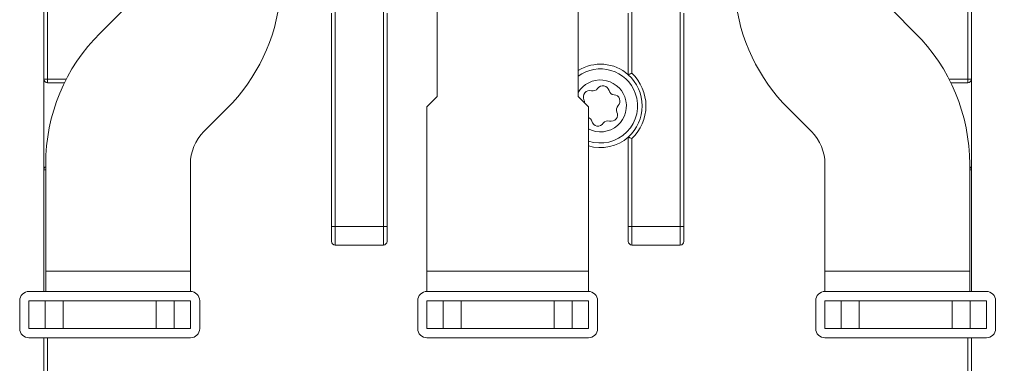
# Model space of a CAD drawing. Header units: millimetres. Extents: x 0 to 420, y 0 to 297.
# Tile 3 of 20: x 107 to 160, y 52 to 71. Entities that reach past the tile are written whole.
import ezdxf

# ---------------------------------------------------------------- set-up
doc = ezdxf.new("R2010")
doc.units = ezdxf.units.MM
doc.layers.add('COTA', color=7, linetype='Continuous')
doc.styles.add('SLDTEXTSTYLE3', font='TXT', dxfattribs={"width": 0.75})
doc.dimstyles.new('SLDDIMSTYLE0', dxfattribs={"dimtxt": 3.5, "dimasz": 3.302, "dimexe": 0, "dimexo": 0.0625, "dimgap": 0.875, "dimtad": 1, "dimdec": 1, "dimrnd": 1e-09, "dimzin": 12, "dimdsep": 46, "dimtxsty": 'SLDTEXTSTYLE3', "dimsah": 1, "dimcen": 0.09, "dimadec": 0, "dimazin": 3, "dimtfac": 1, "dimtdec": 1, "dimtofl": 0, "dimtmove": 0, "dimatfit": 3, "dimfxl": 1, "dimfrac": 2, "dimtolj": 1, "dimtzin": 12, "dimarcsym": 0})

# ---------------------------------------------------------------- blocks, each defined once
blk = doc.blocks.new('_D_5')
at = {"layer": 'COTA'}
for p, q in [((159.131, 137.325), (175.131, 137.325)), ((174.131, 137.325), (174.131, 37.525)), ((163.338, 90.992), (163.338, 91.703)), ((163.338, 91.703), (168.894, 91.703)), ((168.894, 91.703), (168.894, 90.992)), ((163.338, 77.577), (163.338, 76.866)), ((168.894, 76.866), (168.894, 77.577)), ((163.338, 76.866), (168.894, 76.866)), ((157.131, 37.525), (175.131, 37.525))]:
    blk.add_line(p, q, dxfattribs=at)
for points in [[(174.131, 137.325), (173.623, 134.023), (174.639, 134.023)], [(174.131, 37.525), (174.639, 40.827), (173.623, 40.827)]]:
    blk.add_solid(points, dxfattribs=at)
at = {"layer": 'COTA', "char_height": 3.5, "attachment_point": 1, "rotation": 90, "style": 'SLDTEXTSTYLE3'}
for s, insert in [('3,929', (164.383, 78.466)), ('99,8', (169.619, 79.759))]:
    blk.add_mtext(s, dxfattribs=dict(at, insert=insert))
blk = doc.blocks.new('_D_6')
at = {"layer": 'COTA'}
for p, q in [((159.131, 137.325), (187.131, 137.325)), ((186.131, 137.325), (186.131, 31.025)), ((175.338, 90.992), (175.338, 91.703)), ((175.338, 91.703), (180.894, 91.703)), ((180.894, 91.703), (180.894, 90.992)), ((175.338, 77.577), (175.338, 76.866)), ((180.894, 76.866), (180.894, 77.577)), ((175.338, 76.866), (180.894, 76.866)), ((121.266, 31.025), (187.131, 31.025))]:
    blk.add_line(p, q, dxfattribs=at)
for points in [[(186.131, 137.325), (185.623, 134.023), (186.639, 134.023)], [(186.131, 31.025), (186.639, 34.327), (185.623, 34.327)]]:
    blk.add_solid(points, dxfattribs=at)
at = {"layer": 'COTA', "char_height": 3.5, "attachment_point": 1, "rotation": 90, "style": 'SLDTEXTSTYLE3'}
for s, insert in [('4,185', (176.383, 78.466)), ('106,3', (181.619, 78.466))]:
    blk.add_mtext(s, dxfattribs=dict(at, insert=insert))

msp = doc.modelspace()

# ---------------------------------------------------------------- linework, layer by layer
at = {"color": 7, "linetype": 'Continuous', "lineweight": 15}
for p, q in [((108.131, 67.475), (108.131, 83.025)), ((108.331, 83.025), (108.331, 67.475)), ((157.931, 67.475), (157.931, 83.025)), ((158.131, 83.025), (158.131, 67.475)), ((129.331, 71.925), (129.331, 66.525)), ((136.931, 66.525), (136.931, 71.925)), ((112.399, 71.193), (111.16, 69.954)), ((123.831, 71.225), (123.831, 59.525)), ((126.431, 59.525), (126.431, 71.225)), ((139.831, 71.225), (139.831, 67.79)), ((142.431, 59.525), (142.431, 71.225)), ((153.863, 71.193), (155.102, 69.954)), ((123.631, 59.525), (123.631, 71.025)), ((126.631, 71.025), (126.631, 59.525)), ((139.631, 67.702), (139.631, 71.025)), ((142.631, 71.025), (142.631, 59.525)), ((108.131, 67.475), (108.331, 67.475)), ((108.131, 62.575), (108.131, 67.475)), ((108.331, 67.275), (108.331, 67.475)), ((158.131, 67.475), (157.931, 67.475)), ((157.931, 67.275), (157.931, 67.475)), ((158.131, 67.475), (158.131, 62.575)), ((109.247, 67.275), (108.331, 67.275)), ((157.931, 67.275), (157.015, 67.275)), ((129.331, 66.525), (128.781, 65.975)), ((137.481, 65.975), (136.931, 66.525)), ((118.002, 65.89), (116.763, 64.651)), ((128.781, 65.975), (128.781, 57.125)), ((137.481, 57.125), (137.481, 65.975)), ((148.26, 65.89), (149.499, 64.651)), ((139.631, 59.525), (139.631, 64.348)), ((139.831, 64.261), (139.831, 59.525)), ((108.231, 57.125), (108.231, 62.883)), ((116.031, 62.883), (116.031, 57.125)), ((150.231, 62.883), (150.231, 57.125)), ((158.031, 57.125), (158.031, 62.883)), ((108.131, 56.025), (108.131, 62.575)), ((158.131, 62.575), (158.131, 56.025)), ((123.631, 59.525), (123.831, 59.525)), ((123.631, 58.725), (123.631, 59.525)), ((123.831, 59.525), (126.431, 59.525)), ((123.831, 59.525), (123.831, 58.525)), ((126.431, 59.525), (126.631, 59.525)), ((126.431, 58.525), (126.431, 59.525)), ((126.631, 59.525), (126.631, 58.725)), ((139.631, 59.525), (139.831, 59.525)), ((139.631, 58.725), (139.631, 59.525)), ((139.831, 59.525), (142.431, 59.525)), ((139.831, 59.525), (139.831, 58.525)), ((142.431, 59.525), (142.631, 59.525)), ((142.431, 58.525), (142.431, 59.525)), ((142.631, 59.525), (142.631, 58.725)), ((126.431, 58.525), (123.831, 58.525)), ((142.431, 58.525), (139.831, 58.525)), ((108.231, 57.125), (116.031, 57.125)), ((108.231, 56.025), (108.231, 57.125)), ((116.031, 57.125), (116.031, 56.025)), ((128.781, 57.125), (128.781, 56.025)), ((128.781, 57.125), (137.481, 57.125)), ((137.481, 56.025), (137.481, 57.125)), ((150.231, 57.125), (158.031, 57.125)), ((150.231, 57.125), (150.231, 56.025)), ((158.031, 56.025), (158.031, 57.125)), ((116.031, 56.025), (107.331, 56.025)), ((137.481, 56.025), (128.781, 56.025)), ((158.931, 56.025), (150.231, 56.025)), ((106.831, 55.525), (106.831, 54.025)), ((107.331, 54.025), (107.331, 55.525)), ((107.331, 55.525), (108.204, 55.525)), ((108.204, 54.025), (108.204, 55.525)), ((108.204, 55.525), (109.17, 55.525)), ((109.17, 55.525), (109.17, 54.025)), ((109.17, 55.525), (114.192, 55.525)), ((114.192, 54.025), (114.192, 55.525)), ((114.192, 55.525), (115.158, 55.525)), ((115.158, 55.525), (115.158, 54.025)), ((115.158, 55.525), (116.031, 55.525)), ((116.031, 55.525), (116.031, 54.025)), ((116.531, 54.025), (116.531, 55.525)), ((128.281, 55.525), (128.281, 54.025)), ((128.781, 54.025), (128.781, 55.525)), ((128.781, 55.525), (129.654, 55.525)), ((129.654, 54.025), (129.654, 55.525)), ((129.654, 55.525), (130.62, 55.525)), ((130.62, 55.525), (130.62, 54.025)), ((130.62, 55.525), (135.642, 55.525)), ((135.642, 54.025), (135.642, 55.525)), ((135.642, 55.525), (136.608, 55.525)), ((136.608, 55.525), (136.608, 54.025)), ((136.608, 55.525), (137.481, 55.525)), ((137.481, 55.525), (137.481, 54.025)), ((137.981, 54.025), (137.981, 55.525)), ((149.731, 55.525), (149.731, 54.025)), ((150.231, 54.025), (150.231, 55.525)), ((150.231, 55.525), (151.104, 55.525)), ((151.104, 54.025), (151.104, 55.525)), ((151.104, 55.525), (152.07, 55.525)), ((152.07, 55.525), (152.07, 54.025)), ((152.07, 55.525), (157.092, 55.525)), ((157.092, 54.025), (157.092, 55.525)), ((157.092, 55.525), (158.058, 55.525)), ((158.058, 55.525), (158.058, 54.025)), ((158.058, 55.525), (158.931, 55.525)), ((158.931, 55.525), (158.931, 54.025)), ((159.431, 54.025), (159.431, 55.525)), ((108.204, 54.025), (107.331, 54.025)), ((109.17, 54.025), (108.204, 54.025)), ((109.17, 54.025), (114.192, 54.025)), ((115.158, 54.025), (114.192, 54.025)), ((116.031, 54.025), (115.158, 54.025)), ((129.654, 54.025), (128.781, 54.025)), ((130.62, 54.025), (129.654, 54.025)), ((130.62, 54.025), (135.642, 54.025)), ((136.608, 54.025), (135.642, 54.025)), ((137.481, 54.025), (136.608, 54.025)), ((151.104, 54.025), (150.231, 54.025)), ((152.07, 54.025), (151.104, 54.025)), ((152.07, 54.025), (157.092, 54.025)), ((158.058, 54.025), (157.092, 54.025)), ((158.931, 54.025), (158.058, 54.025)), ((107.331, 53.525), (116.031, 53.525)), ((108.131, 42.725), (108.131, 53.525)), ((128.781, 53.525), (137.481, 53.525)), ((150.231, 53.525), (158.931, 53.525)), ((158.131, 53.525), (158.131, 42.725))]:
    msp.add_line(p, q, dxfattribs=at)
at = {"color": 8, "linetype": 'Continuous', "lineweight": 15}
for p, q in [((108.331, 67.475), (109.348, 67.475)), ((156.914, 67.475), (157.931, 67.475)), ((108.131, 62.575), (108.231, 62.575)), ((158.031, 62.575), (158.131, 62.575)), ((108.331, 53.525), (108.331, 42.725)), ((157.931, 42.725), (157.931, 53.525))]:
    msp.add_line(p, q, dxfattribs=at)
at = {"color": 7, "linetype": 'Continuous', "lineweight": 15}
for centre, radius, start, end in [((110.931, 72.961), 10, 315, 354.0562), ((155.331, 72.961), 10, 185.9438, 225), ((118.231, 62.883), 10, 135, 180), ((148.031, 62.883), 10, 0, 45), ((138.131, 66.025), 2.25, 48.1897, 122.231), ((138.131, 66.025), 2, 20.1172, 126.8699), ((108.331, 67.475), 0.2, 180, 270), ((138.131, 66.025), 2.25, 311.8103, 48.1897), ((138.131, 66.025), 2.45, 313.9378, 46.0622), ((157.931, 67.475), 0.2, 270, 0), ((137.727, 67.129), 0.3, 253.9947, 326.2396), ((138.261, 66.772), 0.342, 13.9947, 146.2396), ((137.55, 66.511), 0.342, 73.9947, 206.2396), ((136.973, 66.227), 0.3, 352.0958, 26.2396), ((138.131, 66.025), 2, 251.0344, 20.1172), ((138.884, 66.927), 0.3, 193.9947, 266.2396), ((138.842, 66.286), 0.342, 313.9947, 86.2396), ((139.289, 65.824), 0.3, 133.9947, 206.2396), ((137.378, 65.124), 0.3, 13.9947, 69.8319), ((138.712, 65.54), 0.342, 253.9947, 26.2396), ((138.001, 65.279), 0.342, 193.9947, 326.2396), ((138.535, 64.922), 0.3, 73.9947, 146.2396), ((118.531, 62.883), 2.5, 135, 180), ((138.131, 66.025), 2.25, 253.2086, 311.8103), ((147.731, 62.883), 2.5, 0, 45), ((108.331, 62.575), 0.2, 120, 180), ((157.931, 62.575), 0.2, 0, 60), ((123.831, 58.725), 0.2, 180, 270), ((126.431, 58.725), 0.2, 270, 0), ((139.831, 58.725), 0.2, 180, 270), ((142.431, 58.725), 0.2, 270, 0), ((107.331, 55.525), 0.5, 90, 180), ((116.031, 55.525), 0.5, 0, 90), ((128.781, 55.525), 0.5, 90, 180), ((137.481, 55.525), 0.5, 0, 90), ((150.231, 55.525), 0.5, 90, 180), ((158.931, 55.525), 0.5, 0, 90), ((107.331, 54.025), 0.5, 180, 270), ((116.031, 54.025), 0.5, 270, 0), ((128.781, 54.025), 0.5, 180, 270), ((137.481, 54.025), 0.5, 270, 0), ((150.231, 54.025), 0.5, 180, 270), ((158.931, 54.025), 0.5, 270, 0)]:
    msp.add_arc(centre, radius, start, end, dxfattribs=at)
at = {"color": 8, "linetype": 'Continuous', "lineweight": 15}
for start, end in [(20.1172, 148.9973), (242.336, 20.1172)]:
    msp.add_arc((138.131, 66.025), 1.4, start, end, dxfattribs=at)
at = {"color": 7, "linetype": 'Continuous', "lineweight": 15}
for points in [[(139.831, 67.79), (139.83, 67.789), (139.81, 67.78), (139.768, 67.763), (139.712, 67.738), (139.667, 67.718), (139.637, 67.705), (139.633, 67.703), (139.631, 67.702)], [(139.831, 64.261), (139.83, 64.261), (139.81, 64.27), (139.768, 64.288), (139.712, 64.312), (139.667, 64.332), (139.637, 64.346), (139.633, 64.347), (139.631, 64.348)]]:
    msp.add_open_spline(points, degree=3, knots=[0, 0, 0, 0, 0.010188, 0.200932, 0.416549, 0.615701, 0.807719, 1, 1, 1, 1], dxfattribs=at)

# ---------------------------------------------------------------- dimensions: what is measured, and where the dimension line sits
at = {"layer": 'COTA'}
for base, p2, picture, middle in [((186.131, 31.025), (120.266, 31.025), '_D_6', (186.131, 84.285)), ((174.131, 37.525), (156.131, 37.525), '_D_5', (174.131, 84.285))]:
    dim = msp.add_linear_dim(base=base, p1=(158.131, 137.325), p2=p2, angle=90, dimstyle='SLDDIMSTYLE0', dxfattribs=at)
    dim.commit()
    dim.dimension.update_dxf_attribs({"geometry": picture, "text_midpoint": middle, "dimtype": 160})

doc.saveas('drawing.dxf')
